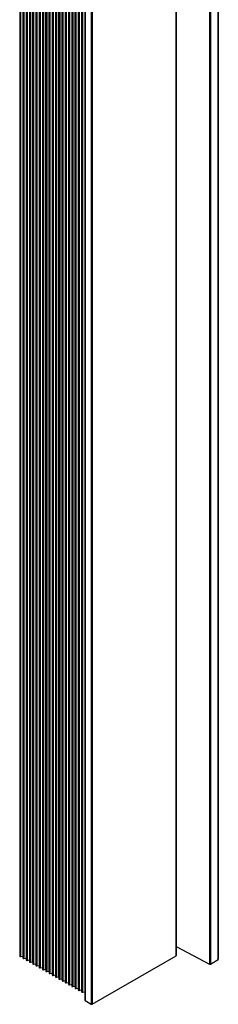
# Model space of a CAD drawing. Header units: millimetres. Extents: x 157 to 977, y 245 to 1049.
# Tile 7 of 9: x 833 to 844, y 615 to 671. Entities that reach past the tile are written whole.
import ezdxf

# ---------------------------------------------------------------- set-up
doc = ezdxf.new("R2010")
doc.units = ezdxf.units.MM

msp = doc.modelspace()

# ---------------------------------------------------------------- linework, layer by layer
at = {"color": 7, "linetype": 'Continuous', "lineweight": 25}
for p, q in [((833.021, 959.291), (833.021, 617.818)), ((833.205, 958.972), (833.205, 617.712)), ((833.389, 958.654), (833.389, 617.606)), ((833.573, 958.335), (833.573, 617.5)), ((833.757, 958.017), (833.757, 617.394)), ((833.941, 957.698), (833.941, 617.288)), ((834.124, 957.38), (834.124, 617.181)), ((834.308, 957.062), (834.308, 617.075)), ((834.492, 956.743), (834.492, 616.969)), ((834.676, 956.425), (834.676, 616.863)), ((834.86, 956.106), (834.86, 616.757)), ((835.044, 955.788), (835.044, 616.651)), ((835.228, 955.469), (835.228, 616.545)), ((835.411, 955.151), (835.411, 616.438)), ((835.595, 954.832), (835.595, 616.332)), ((835.779, 954.514), (835.779, 616.226)), ((835.963, 954.196), (835.963, 616.12)), ((836.147, 953.877), (836.147, 616.014)), ((836.331, 953.559), (836.331, 615.908)), ((836.515, 953.24), (836.515, 615.802)), ((836.698, 952.185), (836.698, 615.696)), ((836.7, 952.18), (836.7, 615.325)), ((841.863, 617.86), (841.863, 948.771)), ((844.233, 617.64), (844.233, 947.402)), ((841.863, 618.375), (843.728, 617.371)), ((833.074, 617.796), (833.197, 617.82)), ((833.197, 617.82), (833.205, 617.821)), ((833.258, 617.69), (833.381, 617.714)), ((833.381, 617.714), (833.389, 617.715)), ((837.118, 615.107), (841.846, 617.836)), ((843.784, 617.371), (844.222, 617.624)), ((833.442, 617.584), (833.565, 617.607)), ((833.565, 617.607), (833.573, 617.608)), ((833.625, 617.478), (833.749, 617.501)), ((833.749, 617.501), (833.757, 617.502)), ((833.809, 617.372), (833.933, 617.395)), ((833.933, 617.395), (833.941, 617.396)), ((833.993, 617.266), (834.117, 617.289)), ((834.117, 617.289), (834.124, 617.29)), ((834.177, 617.159), (834.3, 617.183)), ((834.3, 617.183), (834.308, 617.184)), ((834.361, 617.053), (834.484, 617.077)), ((834.484, 617.077), (834.492, 617.078)), ((834.545, 616.947), (834.668, 616.971)), ((834.668, 616.971), (834.676, 616.972)), ((834.729, 616.841), (834.852, 616.865)), ((834.852, 616.865), (834.86, 616.866)), ((834.912, 616.735), (835.036, 616.758)), ((835.036, 616.758), (835.044, 616.759)), ((835.096, 616.629), (835.22, 616.652)), ((835.22, 616.652), (835.228, 616.653)), ((835.28, 616.523), (835.404, 616.546)), ((835.404, 616.546), (835.411, 616.547)), ((835.464, 616.417), (835.587, 616.44)), ((835.587, 616.44), (835.595, 616.441)), ((835.648, 616.31), (835.771, 616.334)), ((835.771, 616.334), (835.779, 616.335)), ((835.832, 616.204), (835.955, 616.228)), ((835.955, 616.228), (835.963, 616.229)), ((836.015, 616.098), (836.139, 616.122)), ((836.139, 616.122), (836.147, 616.123)), ((836.199, 615.992), (836.323, 616.015)), ((836.323, 616.015), (836.331, 616.016)), ((836.383, 615.886), (836.507, 615.909)), ((836.507, 615.909), (836.515, 615.91)), ((836.567, 615.78), (836.69, 615.803)), ((836.69, 615.803), (836.698, 615.804)), ((836.712, 615.309), (837.062, 615.107))]:
    msp.add_line(p, q, dxfattribs=at)
at = {"color": 8, "linetype": 'Continuous', "lineweight": 25}
for p, q in [((833.074, 959.235), (833.074, 617.796)), ((833.197, 959.164), (833.197, 617.82)), ((833.258, 958.917), (833.258, 617.69)), ((833.381, 958.846), (833.381, 617.714)), ((833.442, 958.599), (833.442, 617.584)), ((833.565, 958.527), (833.565, 617.607)), ((833.625, 958.28), (833.625, 617.478)), ((833.749, 958.209), (833.749, 617.501)), ((833.809, 957.962), (833.809, 617.372)), ((833.933, 957.89), (833.933, 617.395)), ((833.993, 957.643), (833.993, 617.266)), ((834.117, 957.572), (834.117, 617.289)), ((834.177, 957.325), (834.177, 617.159)), ((834.3, 957.254), (834.3, 617.183)), ((834.361, 957.006), (834.361, 617.053)), ((834.484, 956.935), (834.484, 617.077)), ((834.545, 956.688), (834.545, 616.947)), ((834.668, 956.617), (834.668, 616.971)), ((834.729, 956.37), (834.729, 616.841)), ((834.852, 956.298), (834.852, 616.865)), ((834.912, 956.051), (834.912, 616.735)), ((835.036, 955.98), (835.036, 616.758)), ((835.096, 955.733), (835.096, 616.629)), ((835.22, 955.661), (835.22, 616.652)), ((835.28, 955.414), (835.28, 616.523)), ((835.404, 955.343), (835.404, 616.546)), ((835.464, 955.096), (835.464, 616.417)), ((835.587, 955.025), (835.587, 616.44)), ((835.648, 954.777), (835.648, 616.31)), ((835.771, 954.706), (835.771, 616.334)), ((835.832, 954.459), (835.832, 616.204)), ((835.955, 954.388), (835.955, 616.228)), ((836.015, 954.141), (836.015, 616.098)), ((836.139, 954.069), (836.139, 616.122)), ((836.199, 953.822), (836.199, 615.992)), ((836.323, 953.751), (836.323, 616.015)), ((836.383, 953.504), (836.383, 615.886)), ((836.507, 953.432), (836.507, 615.909)), ((836.567, 953.185), (836.567, 615.78)), ((836.69, 953.114), (836.69, 615.803)), ((836.712, 952.157), (836.712, 615.309)), ((837.062, 951.552), (837.062, 615.107)), ((837.118, 951.51), (837.118, 615.107)), ((841.846, 948.781), (841.846, 617.836)), ((843.728, 947.694), (843.728, 617.371)), ((843.784, 947.662), (843.784, 617.371)), ((844.222, 947.409), (844.222, 617.624))]:
    msp.add_line(p, q, dxfattribs=at)
at = {"color": 7, "linetype": 'Continuous', "lineweight": 25, "flags": 128}
for points in [[(833.021, 617.818), (833.022, 617.813), (833.026, 617.807), (833.033, 617.802), (833.042, 617.798), (833.052, 617.796), (833.063, 617.795), (833.074, 617.796)], [(833.205, 617.712), (833.206, 617.707), (833.21, 617.701), (833.217, 617.696), (833.226, 617.692), (833.236, 617.69), (833.247, 617.689), (833.258, 617.69)], [(833.389, 617.606), (833.39, 617.601), (833.394, 617.595), (833.401, 617.59), (833.41, 617.586), (833.42, 617.583), (833.431, 617.583), (833.442, 617.584)], [(833.573, 617.5), (833.574, 617.494), (833.578, 617.489), (833.585, 617.483), (833.593, 617.48), (833.604, 617.477), (833.615, 617.477), (833.625, 617.478)], [(833.757, 617.394), (833.758, 617.388), (833.762, 617.382), (833.769, 617.377), (833.777, 617.374), (833.788, 617.371), (833.798, 617.371), (833.809, 617.372)], [(833.941, 617.288), (833.942, 617.282), (833.946, 617.276), (833.952, 617.271), (833.961, 617.267), (833.971, 617.265), (833.982, 617.264), (833.993, 617.266)], [(834.124, 617.181), (834.126, 617.176), (834.13, 617.17), (834.136, 617.165), (834.145, 617.161), (834.155, 617.159), (834.166, 617.158), (834.177, 617.159)], [(834.308, 617.075), (834.309, 617.07), (834.313, 617.064), (834.32, 617.059), (834.329, 617.055), (834.339, 617.053), (834.35, 617.052), (834.361, 617.053)], [(834.492, 616.969), (834.493, 616.964), (834.497, 616.958), (834.504, 616.953), (834.513, 616.949), (834.523, 616.947), (834.534, 616.946), (834.545, 616.947)], [(834.676, 616.863), (834.677, 616.858), (834.681, 616.852), (834.688, 616.847), (834.697, 616.843), (834.707, 616.841), (834.718, 616.84), (834.729, 616.841)], [(834.86, 616.757), (834.861, 616.752), (834.865, 616.746), (834.872, 616.741), (834.88, 616.737), (834.891, 616.734), (834.902, 616.734), (834.912, 616.735)], [(835.044, 616.651), (835.045, 616.645), (835.049, 616.639), (835.055, 616.634), (835.064, 616.631), (835.074, 616.628), (835.085, 616.628), (835.096, 616.629)], [(835.228, 616.545), (835.229, 616.539), (835.233, 616.533), (835.239, 616.528), (835.248, 616.524), (835.258, 616.522), (835.269, 616.522), (835.28, 616.523)], [(835.411, 616.438), (835.413, 616.433), (835.417, 616.427), (835.423, 616.422), (835.432, 616.418), (835.442, 616.416), (835.453, 616.415), (835.464, 616.417)], [(835.595, 616.332), (835.596, 616.327), (835.6, 616.321), (835.607, 616.316), (835.616, 616.312), (835.626, 616.31), (835.637, 616.309), (835.648, 616.31)], [(835.779, 616.226), (835.78, 616.221), (835.784, 616.215), (835.791, 616.21), (835.8, 616.206), (835.81, 616.204), (835.821, 616.203), (835.832, 616.204)], [(835.963, 616.12), (835.964, 616.115), (835.968, 616.109), (835.975, 616.104), (835.983, 616.1), (835.994, 616.098), (836.005, 616.097), (836.015, 616.098)], [(836.147, 616.014), (836.148, 616.009), (836.152, 616.003), (836.159, 615.998), (836.167, 615.994), (836.178, 615.991), (836.188, 615.991), (836.199, 615.992)], [(836.331, 615.908), (836.332, 615.902), (836.336, 615.897), (836.342, 615.891), (836.351, 615.888), (836.361, 615.885), (836.372, 615.885), (836.383, 615.886)], [(836.515, 615.802), (836.516, 615.796), (836.52, 615.79), (836.526, 615.785), (836.535, 615.782), (836.545, 615.779), (836.556, 615.779), (836.567, 615.78)], [(836.698, 615.696), (836.699, 615.69), (836.7, 615.689)]]:
    msp.add_lwpolyline(points, dxfattribs=at)
at = {"color": 7, "linetype": 'Continuous', "lineweight": 25}
for centre, radius, start, end in [((841.834, 617.863), 0.0289, 292.916, 355.7639), ((844.213, 617.642), 0.0201, 294.3766, 354.3074), ((843.756, 617.426), 0.0618, 243.8532, 297.3021), ((836.719, 615.327), 0.0194, 184.4599, 246.8598), ((837.09, 615.161), 0.0615, 242.6089, 297.3911)]:
    msp.add_arc(centre, radius, start, end, dxfattribs=at)

doc.saveas('drawing.dxf')
